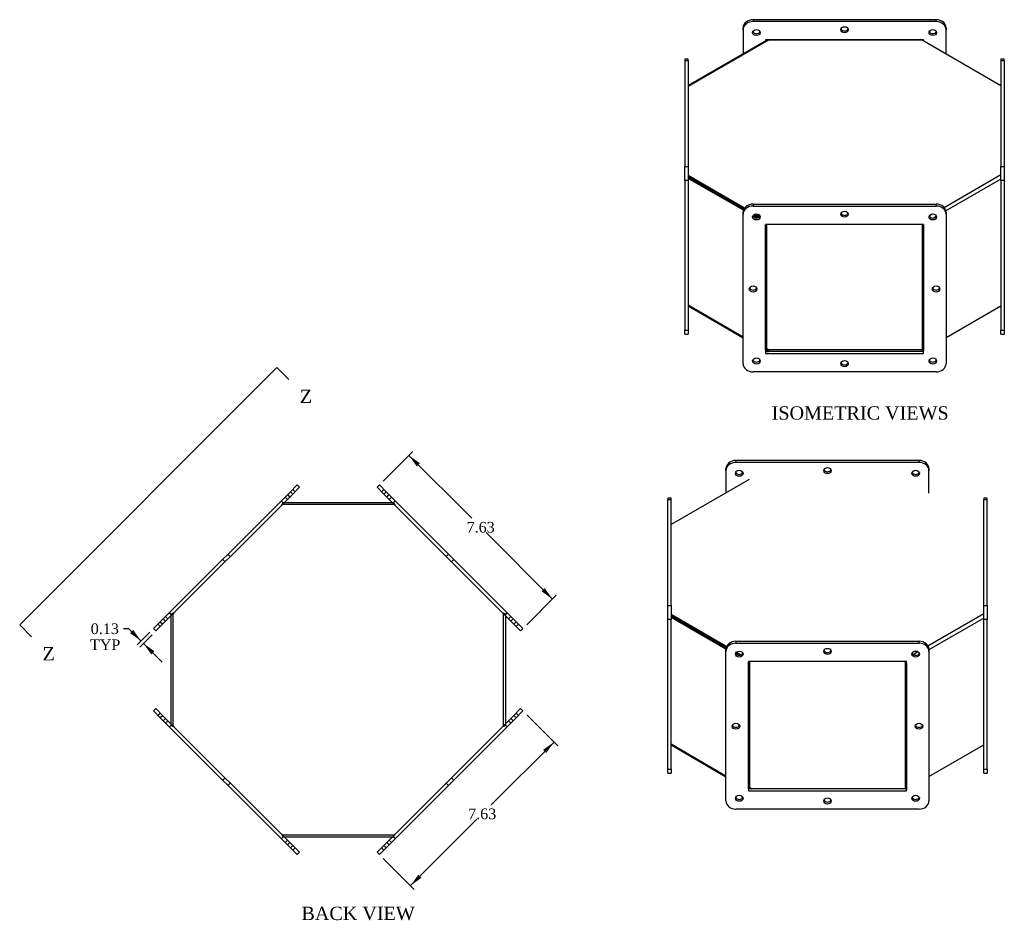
# Model space of a CAD drawing. Header units: inches. Extents: x 2.2 to 76.3, y 0.8 to 51.
# Tile 3 of 3: x 39.3 to 76.3, y 17.2 to 51. Entities that reach past the tile are written whole.
import ezdxf
from ezdxf.enums import TextEntityAlignment as Align
from ezdxf.lldxf.tags import DXFTag

# ---------------------------------------------------------------- set-up
doc = ezdxf.new("R2010")
doc.units = ezdxf.units.IN
doc.header["$MEASUREMENT"] = 0
doc.layers.get('0').update_dxf_attribs({"linetype": 'CONTINUOUS'})
for name, color, linetype in [('COM52963', 7, 'CONTINUOUS'), ('COM71025', 7, 'CONTINUOUS'), ('DEFAULT', 7, 'CONTINUOUS')]:
    doc.layers.add(name, color=color, linetype=linetype)
doc.styles.add('SEACAD_TIMES_NEW_ROMAN', font='times.ttf')
tags = doc.linetypes.add('CENTER2', pattern=[1.125, 0.75, -0.125, 0.125, -0.125]).pattern_tags.tags
tags[10:11] = [DXFTag(74, 4), DXFTag(75, 0), DXFTag(340, '0'), DXFTag(46, 0.0), DXFTag(50, 0.0), DXFTag(44, 0.0), DXFTag(45, 0.0)]
tags[8:9] = [DXFTag(74, 4), DXFTag(75, 0), DXFTag(340, '0'), DXFTag(46, 0.0), DXFTag(50, 0.0), DXFTag(44, 0.0), DXFTag(45, 0.0)]
tags[6:7] = [DXFTag(74, 4), DXFTag(75, 0), DXFTag(340, '0'), DXFTag(46, 0.0), DXFTag(50, 0.0), DXFTag(44, 0.0), DXFTag(45, 0.0)]
tags[4:5] = [DXFTag(74, 4), DXFTag(75, 0), DXFTag(340, '0'), DXFTag(46, 0.0), DXFTag(50, 0.0), DXFTag(44, 0.0), DXFTag(45, 0.0)]
tags = doc.linetypes.add('HIDDEN2', pattern=[0.1875, 0.125, -0.0625]).pattern_tags.tags
tags[6:7] = [DXFTag(74, 4), DXFTag(75, 0), DXFTag(340, '0'), DXFTag(46, 0.0), DXFTag(50, 0.0), DXFTag(44, 0.0), DXFTag(45, 0.0)]
tags[4:5] = [DXFTag(74, 4), DXFTag(75, 0), DXFTag(340, '0'), DXFTag(46, 0.0), DXFTag(50, 0.0), DXFTag(44, 0.0), DXFTag(45, 0.0)]

# ---------------------------------------------------------------- blocks, each defined once
blk = doc.blocks.new('SE1')
at = {"color": 136, "linetype": 'Continuous', "style": 'SEACAD_TIMES_NEW_ROMAN'}
blk.add_text('Z', height=0.5, dxfattribs=at).set_placement((40.177, 27.469), align=Align.TOP_LEFT)
blk = doc.blocks.new('SE2')
at = {"color": 136, "linetype": 'Continuous', "style": 'SEACAD_TIMES_NEW_ROMAN'}
blk.add_text('Z', height=0.5, dxfattribs=at).set_placement((49.84, 37.132), align=Align.TOP_LEFT)
blk = doc.blocks.new('SEANNOT_GROUP1')
at = {"linetype": 'Continuous'}
blk.add_hatch(color=136, dxfattribs=at).paths.add_polyline_path([(39.663, 27.929), (39.766, 27.856), (39.692, 27.959)])
at = {"color": 136, "linetype": 'Continuous'}
blk.add_lwpolyline([(39.317, 28.304), (39.766, 27.856)], dxfattribs=at)
blk = doc.blocks.new('SEANNOT_GROUP2')
at = {"linetype": 'Continuous'}
blk.add_hatch(color=136, dxfattribs=at).paths.add_polyline_path([(49.326, 37.592), (49.429, 37.519), (49.355, 37.622)])
at = {"color": 136, "linetype": 'Continuous'}
blk.add_lwpolyline([(48.98, 37.967), (49.429, 37.519)], dxfattribs=at)
blk = doc.blocks.new('SE')
at = {"layer": 'DEFAULT', "color": 7, "linetype": 'CENTER2'}
blk.add_line((39.317, 28.304), (48.98, 37.967), dxfattribs=at)
at = {"layer": 'DEFAULT'}
for name in ['SEANNOT_GROUP2', 'SE2', 'SEANNOT_GROUP1', 'SE1']:
    blk.add_blockref(name, (0, 0), dxfattribs=at)
blk = doc.blocks.new('GDIMGGROUP11')
at = {"layer": 'DEFAULT', "linetype": 'Continuous'}
for points in [[(43.464, 27.99), (43.877, 27.696), (43.582, 28.108)], [(44.26, 27.195), (44.378, 27.313), (43.965, 27.607)]]:
    blk.add_hatch(color=136, dxfattribs=at).paths.add_polyline_path(points)
at = {"layer": 'DEFAULT', "color": 136, "linetype": 'Continuous'}
for p, q in [((43.415, 28.157), (43.215, 28.157)), ((43.877, 27.696), (43.415, 28.157)), ((44.204, 28.023), (43.735, 27.554)), ((44.292, 27.934), (43.824, 27.466)), ((44.672, 26.9), (43.965, 27.607))]:
    blk.add_line(p, q, dxfattribs=at)
at = {"layer": 'DEFAULT', "color": 136, "linetype": 'Continuous', "style": 'SEACAD_TIMES_NEW_ROMAN'}
for s, p in [('0.13', (41.985, 28.357)), ('TYP', (41.957, 27.757))]:
    blk.add_text(s, height=0.4, dxfattribs=at).set_placement(p, align=Align.TOP_LEFT)
blk = doc.blocks.new('GDIMGGROUP12')
at = {"layer": 'DEFAULT', "linetype": 'Continuous'}
for points in [[(54.351, 34.369), (53.939, 34.664), (54.233, 34.252)], [(59.036, 29.685), (58.918, 29.567), (59.33, 29.272)]]:
    blk.add_hatch(color=136, dxfattribs=at).paths.add_polyline_path(points)
at = {"layer": 'DEFAULT', "color": 136, "linetype": 'Continuous'}
for p, q in [((52.972, 33.697), (54.08, 34.805)), ((56.295, 32.308), (53.939, 34.664)), ((59.33, 29.272), (56.835, 31.768)), ((58.363, 28.305), (59.472, 29.414))]:
    blk.add_line(p, q, dxfattribs=at)
at = {"layer": 'DEFAULT', "color": 136, "linetype": 'Continuous', "style": 'SEACAD_TIMES_NEW_ROMAN'}
blk.add_text('7.63', height=0.4, dxfattribs=at).set_placement((56.104, 32.168), align=Align.TOP_LEFT)
blk = doc.blocks.new('GDIMGGROUP13')
at = {"layer": 'DEFAULT', "linetype": 'Continuous'}
for points in [[(59.093, 23.492), (59.388, 23.904), (58.975, 23.61)], [(54.409, 18.807), (54.291, 18.925), (53.996, 18.513)]]:
    blk.add_hatch(color=136, dxfattribs=at).paths.add_polyline_path(points)
at = {"layer": 'DEFAULT', "color": 136, "linetype": 'Continuous'}
for p, q in [((58.363, 24.929), (59.529, 23.763)), ((59.388, 23.904), (57.032, 21.549)), ((56.492, 21.009), (53.996, 18.513)), ((52.972, 19.537), (54.138, 18.371))]:
    blk.add_line(p, q, dxfattribs=at)
at = {"layer": 'DEFAULT', "color": 136, "linetype": 'Continuous', "style": 'SEACAD_TIMES_NEW_ROMAN'}
blk.add_text('7.63', height=0.4, dxfattribs=at).set_placement((56.161, 21.409), align=Align.TOP_LEFT)

msp = doc.modelspace()

# ---------------------------------------------------------------- linework, layer by layer
at = {"layer": 'COM52963', "color": 7, "linetype": 'Continuous'}
for p, q in [((67.444, 50.252), (64.426, 48.51)), ((67.357, 50.239), (64.426, 48.546)), ((73.21, 50.252), (67.444, 50.252)), ((76.176, 48.539), (73.21, 50.252)), ((64.426, 45.181), (66.547, 43.956)), ((64.426, 45.122), (66.519, 43.913)), ((74.039, 43.976), (76.176, 45.21)), ((64.426, 45.114), (64.433, 45.118)), ((66.5, 43.866), (64.426, 45.063)), ((66.519, 43.913), (64.433, 45.118)), ((76.176, 45.034), (74.109, 43.84)), ((67.002, 43.576), (66.858, 43.659)), ((66.89, 43.699), (67.069, 43.596)), ((67.069, 43.596), (66.89, 43.699)), ((66.944, 43.727), (67.11, 43.631)), ((73.481, 43.654), (73.617, 43.733)), ((67.335, 38.632), (67.335, 43.337)), ((67.386, 38.661), (67.386, 43.337)), ((73.217, 43.337), (73.217, 38.632)), ((73.268, 43.337), (73.268, 38.602)), ((73.721, 43.616), (73.663, 43.583)), ((64.426, 40.311), (66.489, 39.12)), ((64.426, 40.274), (66.489, 39.084)), ((74.114, 39.091), (76.176, 40.282)), ((67.333, 38.633), (67.335, 38.632)), ((67.333, 38.596), (67.357, 38.582)), ((67.393, 38.645), (67.357, 38.582)), ((67.444, 38.628), (67.386, 38.661)), ((73.21, 38.628), (67.444, 38.628)), ((67.444, 38.628), (67.444, 38.569)), ((73.21, 38.569), (67.444, 38.569)), ((73.217, 38.632), (73.21, 38.628)), ((73.21, 38.628), (73.21, 38.569)), ((73.268, 38.602), (73.21, 38.569)), ((73.268, 38.602), (73.217, 38.632)), ((73.268, 38.602), (73.27, 38.603)), ((66.716, 33.759), (63.785, 32.067)), ((49.258, 32.9), (53.309, 32.9)), ((45.001, 24.592), (45.001, 28.643)), ((45.063, 28.705), (45.073, 28.705)), ((45.073, 28.715), (45.073, 24.52)), ((57.495, 24.52), (57.495, 28.715)), ((57.504, 28.705), (57.495, 28.705)), ((57.567, 28.643), (57.567, 24.592)), ((63.785, 28.701), (65.875, 27.494)), ((63.785, 28.642), (65.856, 27.446)), ((63.785, 28.634), (63.791, 28.638)), ((65.847, 27.392), (63.785, 28.583)), ((65.856, 27.446), (63.791, 28.638)), ((73.432, 27.516), (75.535, 28.73)), ((75.535, 28.554), (73.472, 27.363)), ((66.214, 27.239), (66.349, 27.162)), ((66.349, 27.162), (66.214, 27.239)), ((66.243, 27.281), (66.421, 27.179)), ((72.874, 27.194), (73.054, 27.298)), ((66.693, 26.904), (66.691, 26.905)), ((66.693, 26.904), (66.727, 26.923)), ((66.693, 22.152), (66.693, 26.904)), ((66.744, 22.181), (66.744, 26.923)), ((72.575, 26.904), (72.575, 22.152)), ((72.628, 26.876), (72.626, 26.875)), ((72.626, 26.875), (72.626, 22.123)), ((45.063, 24.529), (45.073, 24.529)), ((57.504, 24.529), (57.495, 24.529)), ((63.785, 23.831), (65.847, 22.641)), ((63.785, 23.795), (65.847, 22.604)), ((73.472, 22.611), (75.535, 23.802)), ((66.691, 22.153), (66.693, 22.152)), ((66.752, 22.165), (66.742, 22.148)), ((66.802, 22.148), (66.744, 22.181)), ((72.568, 22.148), (66.802, 22.148)), ((72.575, 22.152), (72.568, 22.148)), ((72.626, 22.123), (72.575, 22.152)), ((72.626, 22.123), (72.628, 22.124)), ((53.309, 20.334), (49.258, 20.334))]:
    msp.add_line(p, q, dxfattribs=at)
at = {"layer": 'COM52963', "color": 7, "linetype": 'HIDDEN2'}
for p, q in [((49.186, 32.828), (49.196, 32.828)), ((49.196, 32.9), (49.258, 32.9)), ((49.196, 32.9), (49.196, 32.869)), ((49.196, 32.818), (49.196, 32.869)), ((49.196, 32.828), (53.372, 32.828)), ((53.309, 32.9), (53.372, 32.9)), ((53.372, 32.869), (53.372, 32.9)), ((53.372, 32.818), (53.372, 32.869)), ((53.372, 32.828), (53.381, 32.828)), ((45.001, 28.705), (45.063, 28.705)), ((45.001, 28.643), (45.001, 28.705)), ((45.073, 28.705), (45.083, 28.705)), ((57.484, 28.705), (57.495, 28.705)), ((57.567, 28.705), (57.504, 28.705)), ((57.567, 28.705), (57.567, 28.643)), ((45.001, 24.529), (45.001, 24.592)), ((45.001, 24.529), (45.063, 24.529)), ((45.083, 24.529), (45.073, 24.529)), ((57.495, 24.529), (57.484, 24.529)), ((57.567, 24.529), (57.504, 24.529)), ((57.567, 24.592), (57.567, 24.529)), ((49.196, 20.406), (49.186, 20.406)), ((49.196, 20.417), (49.196, 20.366)), ((53.372, 20.406), (49.196, 20.406)), ((49.196, 20.366), (49.196, 20.334)), ((53.372, 20.417), (53.372, 20.366)), ((53.381, 20.406), (53.372, 20.406)), ((53.372, 20.334), (53.372, 20.366)), ((49.258, 20.334), (49.196, 20.334)), ((53.372, 20.334), (53.309, 20.334))]:
    msp.add_line(p, q, dxfattribs=at)
at = {"layer": 'COM52963', "color": 7, "linetype": 'Continuous'}
for centre, radius, start, end in [((67.419, 50.128), 0.127, 78.5861, 118.8656), ((67.419, 38.693), 0.127, 241.1344, 281.4139), ((67.461, 38.762), 0.136, 240.2621, 262.7287), ((66.819, 22.283), 0.136, 240.2621, 262.7287)]:
    msp.add_arc(centre, radius, start, end, dxfattribs=at)
at = {"layer": 'COM52963', "color": 7, "linetype": 'HIDDEN2'}
for centre, radius, start, end in [((49.697, 32.518), 0.612, 145.0483, 153.3785), ((49.354, 32.481), 0.372, 115.2028, 123.2485), ((52.87, 32.518), 0.612, 26.6215, 34.9517), ((53.213, 32.481), 0.372, 56.7515, 64.7972), ((45.383, 28.204), 0.612, 116.6215, 124.9517), ((45.419, 28.547), 0.372, 146.7515, 154.7972), ((57.148, 28.547), 0.372, 25.2028, 33.2485), ((57.184, 28.204), 0.612, 55.0483, 63.3785), ((45.383, 25.031), 0.612, 235.0483, 243.3785), ((45.419, 24.687), 0.372, 205.2028, 213.2485), ((57.148, 24.687), 0.372, 326.7515, 334.7972), ((57.184, 25.031), 0.612, 296.6215, 304.9517), ((49.354, 20.753), 0.372, 236.7515, 244.7972), ((49.697, 20.716), 0.612, 206.6215, 214.9517), ((53.213, 20.753), 0.372, 295.2028, 303.2485), ((52.87, 20.716), 0.612, 325.0483, 333.3785)]:
    msp.add_arc(centre, radius, start, end, dxfattribs=at)
at = {"layer": 'COM52963', "color": 7, "linetype": 'Continuous'}
for centre, major_axis, start_param, end_param in [((67.411, 38.676), (-0.054, -0.0935), 5.497787, 6.283185), ((67.411, 38.676), (-0.018, -0.0312), 5.497787, 6.283185), ((72.55, 26.919), (0.018, -0.0312), 0.785398, 1.395199), ((72.55, 26.919), (0.054, -0.0935), 0.785398, 1.29761), ((66.77, 22.196), (-0.018, -0.0312), 5.497787, 6.283185)]:
    msp.add_ellipse(centre, major_axis=major_axis, ratio=0.57735, start_param=start_param, end_param=end_param, dxfattribs=at)
at = {"layer": 'COM71025', "color": 7, "linetype": 'Continuous'}
for p, q in [((66.489, 50.642), (66.489, 50.714)), ((73.739, 51.02), (66.864, 51.02)), ((66.864, 51.02), (66.864, 50.948)), ((73.739, 50.948), (66.864, 50.948)), ((73.739, 50.948), (73.739, 51.02)), ((74.114, 50.714), (74.114, 50.642)), ((66.489, 50.642), (66.489, 49.737)), ((74.114, 49.73), (74.114, 50.642)), ((67.333, 50.259), (67.333, 50.224)), ((73.27, 50.259), (67.333, 50.259)), ((73.27, 50.217), (73.27, 50.259)), ((64.301, 49.544), (64.301, 49.475)), ((64.426, 49.544), (64.301, 49.544)), ((64.301, 49.475), (64.301, 45.506)), ((64.426, 49.475), (64.301, 49.475)), ((64.426, 49.475), (64.426, 49.544)), ((64.426, 49.475), (64.426, 45.506)), ((76.176, 49.544), (76.176, 49.475)), ((76.301, 49.544), (76.176, 49.544)), ((76.176, 49.475), (76.176, 45.506)), ((76.301, 49.475), (76.176, 49.475)), ((76.301, 49.475), (76.301, 49.544)), ((76.301, 49.475), (76.301, 45.506)), ((64.301, 45.506), (64.426, 45.506)), ((64.301, 44.983), (64.301, 45.506)), ((64.426, 45.506), (64.426, 44.983)), ((76.176, 45.506), (76.301, 45.506)), ((76.176, 44.983), (76.176, 45.506)), ((76.301, 45.506), (76.301, 44.983)), ((64.301, 44.983), (64.301, 39.369)), ((64.426, 44.983), (64.301, 44.983)), ((64.426, 44.983), (64.426, 39.369)), ((76.176, 44.983), (76.176, 39.369)), ((76.301, 44.983), (76.176, 44.983)), ((76.301, 44.983), (76.301, 39.369)), ((66.864, 44.098), (73.739, 44.098)), ((66.864, 44.098), (66.864, 44.026)), ((66.864, 44.026), (73.739, 44.026)), ((73.739, 44.026), (73.739, 44.098)), ((66.489, 43.72), (66.489, 43.792)), ((66.489, 38.106), (66.489, 43.72)), ((74.114, 43.792), (74.114, 43.72)), ((74.114, 43.72), (74.114, 38.106)), ((67.333, 43.337), (67.333, 38.489)), ((73.27, 43.337), (67.333, 43.337)), ((73.27, 38.489), (73.27, 43.337)), ((64.301, 39.369), (64.426, 39.369)), ((64.301, 39.211), (64.301, 39.369)), ((64.301, 39.211), (64.426, 39.211)), ((64.426, 39.369), (64.426, 39.211)), ((76.176, 39.369), (76.301, 39.369)), ((76.176, 39.211), (76.176, 39.369)), ((76.176, 39.211), (76.301, 39.211)), ((76.301, 39.369), (76.301, 39.211)), ((73.27, 38.562), (67.333, 38.562)), ((67.333, 38.489), (73.27, 38.489)), ((73.739, 37.8), (66.864, 37.8)), ((73.097, 34.475), (66.222, 34.475)), ((66.222, 34.475), (66.222, 34.402)), ((73.097, 34.402), (66.222, 34.402)), ((73.097, 34.402), (73.097, 34.475)), ((65.847, 34.096), (65.847, 34.168)), ((65.847, 34.096), (65.847, 33.257)), ((73.472, 34.168), (73.472, 34.096)), ((73.472, 33.25), (73.472, 34.096)), ((44.61, 28.429), (49.472, 33.29)), ((49.472, 33.29), (49.737, 33.556)), ((49.825, 33.467), (49.56, 33.202)), ((49.737, 33.556), (49.825, 33.467)), ((52.742, 33.467), (52.83, 33.556)), ((53.007, 33.202), (52.742, 33.467)), ((52.83, 33.556), (53.095, 33.29)), ((57.957, 28.429), (53.095, 33.29)), ((44.699, 28.341), (49.56, 33.202)), ((57.868, 28.341), (53.007, 33.202)), ((63.66, 33.064), (63.66, 32.995)), ((63.785, 33.064), (63.66, 33.064)), ((63.66, 29.026), (63.66, 32.995)), ((63.785, 32.995), (63.66, 32.995)), ((63.785, 32.995), (63.785, 33.064)), ((63.785, 29.026), (63.785, 32.995)), ((75.535, 33.064), (75.535, 32.995)), ((75.66, 33.064), (75.535, 33.064)), ((75.535, 29.026), (75.535, 32.995)), ((75.66, 32.995), (75.535, 32.995)), ((75.66, 32.995), (75.66, 33.064)), ((75.66, 29.026), (75.66, 32.995)), ((63.66, 29.026), (63.785, 29.026)), ((63.66, 28.503), (63.66, 29.026)), ((63.785, 29.026), (63.785, 28.503)), ((75.535, 29.026), (75.66, 29.026)), ((75.535, 28.503), (75.535, 29.026)), ((75.66, 29.026), (75.66, 28.503)), ((63.66, 22.89), (63.66, 28.503)), ((63.785, 28.503), (63.66, 28.503)), ((63.785, 22.89), (63.785, 28.503)), ((75.535, 22.89), (75.535, 28.503)), ((75.66, 28.503), (75.535, 28.503)), ((75.66, 22.89), (75.66, 28.503)), ((44.345, 28.164), (44.61, 28.429)), ((44.433, 28.076), (44.345, 28.164)), ((44.699, 28.341), (44.433, 28.076)), ((58.134, 28.076), (57.868, 28.341)), ((57.957, 28.429), (58.222, 28.164)), ((58.222, 28.164), (58.134, 28.076)), ((65.847, 27.306), (65.847, 27.379)), ((66.222, 27.685), (73.097, 27.685)), ((66.222, 27.685), (66.222, 27.613)), ((66.222, 27.613), (73.097, 27.613)), ((73.097, 27.613), (73.097, 27.685)), ((73.472, 27.379), (73.472, 27.306)), ((65.847, 21.693), (65.847, 27.306)), ((73.472, 27.306), (73.472, 21.693)), ((66.691, 26.923), (66.691, 22.076)), ((72.628, 26.923), (66.691, 26.923)), ((72.628, 22.076), (72.628, 26.923)), ((44.345, 25.07), (44.433, 25.159)), ((44.433, 25.159), (44.699, 24.894)), ((57.868, 24.894), (58.134, 25.159)), ((58.134, 25.159), (58.222, 25.07)), ((44.61, 24.805), (44.345, 25.07)), ((44.61, 24.805), (49.472, 19.944)), ((44.699, 24.894), (49.56, 20.032)), ((53.007, 20.032), (57.868, 24.894)), ((53.095, 19.944), (57.957, 24.805)), ((58.222, 25.07), (57.957, 24.805)), ((63.66, 22.731), (63.66, 22.89)), ((63.66, 22.89), (63.785, 22.89)), ((63.66, 22.731), (63.785, 22.731)), ((63.785, 22.89), (63.785, 22.731)), ((75.535, 22.731), (75.535, 22.89)), ((75.535, 22.89), (75.66, 22.89)), ((75.535, 22.731), (75.66, 22.731)), ((75.66, 22.89), (75.66, 22.731)), ((72.582, 22.148), (66.691, 22.148)), ((66.691, 22.076), (72.628, 22.076)), ((73.097, 21.387), (66.222, 21.387)), ((49.56, 20.032), (49.825, 19.767)), ((52.742, 19.767), (53.007, 20.032)), ((49.737, 19.679), (49.472, 19.944)), ((49.825, 19.767), (49.737, 19.679)), ((52.83, 19.679), (52.742, 19.767)), ((53.095, 19.944), (52.83, 19.679))]:
    msp.add_line(p, q, dxfattribs=at)
at = {"layer": 'COM71025', "color": 7, "linetype": 'HIDDEN2'}
for p, q in [((49.571, 33.213), (49.483, 33.301)), ((49.659, 33.301), (49.571, 33.39)), ((52.996, 33.39), (52.908, 33.301)), ((53.085, 33.301), (52.996, 33.213)), ((49.228, 32.87), (49.14, 32.959)), ((49.284, 33.103), (49.372, 33.014)), ((49.372, 33.191), (49.461, 33.103)), ((53.106, 33.103), (53.195, 33.191)), ((53.195, 33.014), (53.283, 33.103)), ((53.427, 32.959), (53.339, 32.87)), ((46.942, 30.76), (47.03, 30.672)), ((47.229, 30.871), (47.14, 30.959)), ((55.427, 30.959), (55.338, 30.871)), ((55.537, 30.672), (55.626, 30.76)), ((44.798, 28.44), (44.71, 28.528)), ((44.886, 28.528), (44.798, 28.617)), ((45.03, 28.672), (44.942, 28.761)), ((57.625, 28.761), (57.537, 28.672)), ((57.769, 28.617), (57.681, 28.528)), ((57.857, 28.528), (57.769, 28.44)), ((44.511, 28.33), (44.599, 28.241)), ((44.599, 28.418), (44.688, 28.33)), ((57.879, 28.33), (57.968, 28.418)), ((57.968, 28.241), (58.056, 28.33)), ((44.599, 24.993), (44.511, 24.905)), ((44.688, 24.905), (44.599, 24.816)), ((44.71, 24.706), (44.798, 24.794)), ((57.769, 24.794), (57.857, 24.706)), ((57.968, 24.816), (57.879, 24.905)), ((58.056, 24.905), (57.968, 24.993)), ((44.798, 24.617), (44.886, 24.706)), ((44.942, 24.474), (45.03, 24.562)), ((57.625, 24.474), (57.537, 24.562)), ((57.681, 24.706), (57.769, 24.617)), ((47.03, 22.562), (46.942, 22.474)), ((55.626, 22.474), (55.537, 22.562)), ((47.14, 22.275), (47.229, 22.364)), ((55.338, 22.364), (55.427, 22.275)), ((49.14, 20.275), (49.228, 20.364)), ((53.427, 20.275), (53.339, 20.364)), ((49.372, 20.22), (49.284, 20.132)), ((49.461, 20.132), (49.372, 20.043)), ((49.483, 19.933), (49.571, 20.021)), ((52.996, 20.021), (53.085, 19.933)), ((53.195, 20.043), (53.106, 20.132)), ((53.283, 20.132), (53.195, 20.22)), ((49.571, 19.844), (49.659, 19.933)), ((52.908, 19.933), (52.996, 19.844))]:
    msp.add_line(p, q, dxfattribs=at)
at = {"layer": 'COM71025', "color": 7, "linetype": 'Continuous'}
for centre, major_axis, start_param, end_param in [((66.864, 50.714), (-0.375, 0), 4.712389, 6.283185), ((66.864, 50.642), (0.375, 0), 1.570796, 3.141593), ((70.301, 50.714), (0.14, 0), 3.461574, 5.963204), ((73.739, 50.714), (-0.375, 0), 3.141593, 4.712389), ((73.739, 50.642), (0.375, 0), 0, 1.570796), ((66.989, 50.612), (0.141, 0), 3.461574, 5.963204), ((73.614, 50.612), (0.141, 0), 3.461574, 5.963204), ((66.864, 43.792), (-0.375, 0), 4.712389, 6.283185), ((66.864, 43.72), (0.375, 0), 1.570796, 3.141593), ((73.739, 43.792), (-0.375, 0), 3.141593, 4.712389), ((73.739, 43.72), (0.375, 0), 0, 1.570796), ((66.989, 43.69), (0.141, 0), 3.461574, 5.963204), ((70.301, 43.792), (0.141, 0), 3.461574, 5.963204), ((73.614, 43.69), (0.141, 0), 3.461574, 5.963204), ((66.864, 40.985), (0.141, 0), 3.461574, 5.963204), ((73.739, 40.985), (0.141, 0), 3.461574, 5.963204), ((66.864, 38.106), (-0.375, 0), 0, 1.570796), ((66.989, 38.281), (0.141, 0), 3.461574, 5.963204), ((70.301, 38.179), (0.14, 0), 3.461574, 5.963204), ((73.614, 38.281), (0.141, 0), 3.461574, 5.963204), ((73.739, 38.106), (-0.375, 0), 1.570796, 3.141593), ((66.222, 34.168), (-0.375, 0), 4.712389, 6.283185), ((66.222, 34.096), (0.375, 0), 1.570796, 3.141593), ((73.097, 34.168), (-0.375, 0), 3.141593, 4.712389), ((73.097, 34.096), (0.375, 0), 0, 1.570796), ((66.347, 34.066), (0.141, 0), 3.461574, 5.963204), ((69.66, 34.168), (0.141, 0), 3.461574, 5.963204), ((72.972, 34.066), (0.141, 0), 3.461574, 5.963204), ((66.222, 27.379), (-0.375, 0), 4.712389, 6.283185), ((66.222, 27.306), (0.375, 0), 1.570796, 3.141593), ((73.097, 27.379), (-0.375, 0), 3.141593, 4.712389), ((73.097, 27.306), (0.375, 0), 0, 1.570796), ((66.347, 27.277), (0.141, 0), 3.471002, 5.963204), ((69.66, 27.379), (0.141, 0), 3.461574, 5.963204), ((72.972, 27.277), (0.141, 0), 3.461574, 5.963204), ((66.222, 24.572), (0.141, 0), 3.461574, 5.963204), ((73.097, 24.572), (0.141, 0), 3.461574, 5.963204), ((66.347, 21.867), (0.14, 0), 3.461574, 5.963204), ((72.972, 21.867), (0.141, 0), 3.461574, 5.963204), ((66.222, 21.693), (-0.375, 0), 0, 1.570796), ((69.66, 21.765), (0.141, 0), 3.461574, 5.963204), ((73.097, 21.693), (-0.375, 0), 1.570796, 3.141593)]:
    msp.add_ellipse(centre, major_axis=major_axis, ratio=0.816497, start_param=start_param, end_param=end_param, dxfattribs=at)
for centre, major_axis in [((70.301, 50.642), (-0.141, 0)), ((66.989, 50.54), (-0.141, 0)), ((73.614, 50.54), (-0.141, 0)), ((66.989, 43.618), (-0.141, 0)), ((70.301, 43.72), (-0.14, 0)), ((73.614, 43.618), (-0.141, 0)), ((66.864, 40.913), (-0.141, 0)), ((73.739, 40.913), (-0.141, 0)), ((66.989, 38.209), (-0.141, 0)), ((70.301, 38.106), (-0.141, 0)), ((73.614, 38.209), (-0.141, 0)), ((66.347, 33.994), (-0.141, 0)), ((69.66, 34.096), (-0.141, 0)), ((72.972, 33.994), (-0.14, 0)), ((69.66, 27.306), (-0.14, 0)), ((66.347, 27.204), (-0.14, 0)), ((72.972, 27.204), (-0.141, 0)), ((66.222, 24.5), (-0.141, 0)), ((73.097, 24.5), (-0.141, 0)), ((66.347, 21.795), (-0.141, 0)), ((72.972, 21.795), (-0.141, 0)), ((69.66, 21.693), (-0.141, 0))]:
    msp.add_ellipse(centre, major_axis=major_axis, ratio=0.816497, dxfattribs=at)

# ---------------------------------------------------------------- block references
at = {"layer": 'DEFAULT'}
for name in ['SE', 'GDIMGGROUP12', 'GDIMGGROUP11', 'GDIMGGROUP13']:
    msp.add_blockref(name, (0, 0), dxfattribs=at)

# ---------------------------------------------------------------- texts
at = {"layer": 'DEFAULT', "color": 136, "linetype": 'Continuous', "style": 'SEACAD_TIMES_NEW_ROMAN'}
for s, p in [('ISOMETRIC VIEWS', (67.563, 36.508)), ('BACK VIEW', (49.901, 17.722))]:
    msp.add_text(s, height=0.5, dxfattribs=at).set_placement(p, align=Align.TOP_LEFT)

doc.saveas('drawing.dxf')
